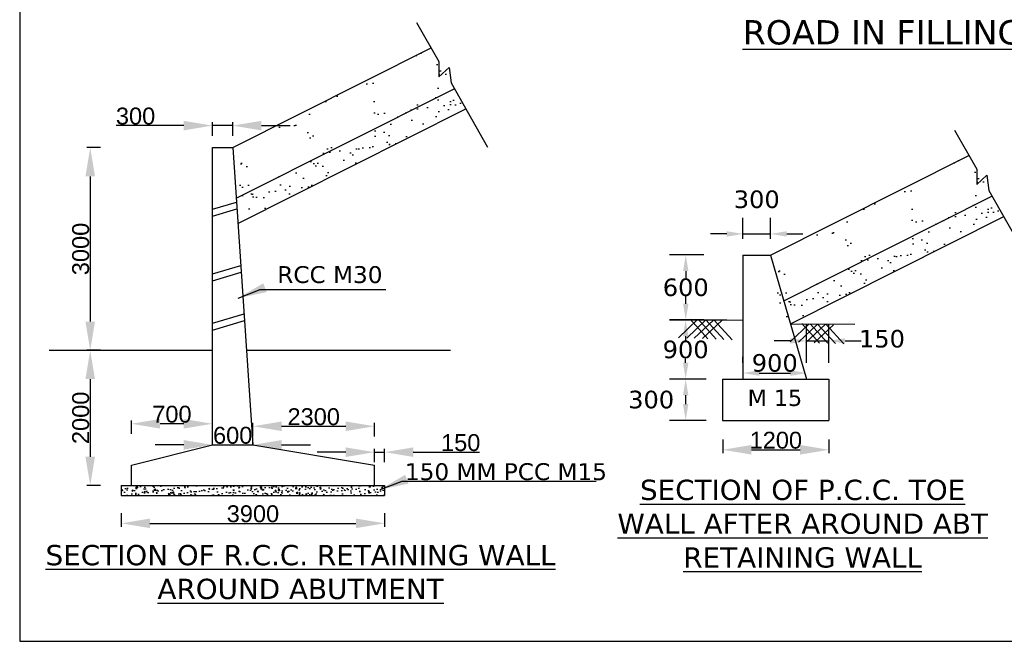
# Model space of a CAD drawing. Header units: inches. Extents: x -3872829669 to -3872768585, y -6658097132 to -6658060350.
# Tile 1 of 7: x -3872829669 to -3872800506, y -6658097132 to -6658078728. Entities that reach past the tile are written whole.
import ezdxf

# ---------------------------------------------------------------- set-up
doc = ezdxf.new("R2010")
doc.units = ezdxf.units.IN
doc.header["$MEASUREMENT"] = 0
doc.header["$PDMODE"] = 2
for name, color, linetype in [('CHNGE', 7, 'Continuous'), ('TEX', 7, 'Continuous'), ('TEXT', 7, 'Continuous')]:
    doc.layers.add(name, color=color, linetype=linetype)
doc.styles.add('ROMANS', font='arial.ttf')
doc.styles.get("Standard").update_dxf_attribs({"font": 'verdana.ttf', "height": 480})
doc.dimstyles.new('ISO-25--------1', dxfattribs={"dimtxt": 240, "dimasz": 480, "dimexe": 480, "dimexo": 480, "dimgap": 0.02, "dimtad": 0, "dimtih": 1, "dimtoh": 1, "dimdec": 0, "dimlfac": 8, "dimdsep": 46, "dimtxsty": 'Standard', "dimcen": 192, "dimclrd": 1, "dimclre": 1, "dimclrt": 1, "dimadec": 0, "dimazin": 0, "dimtfac": 1, "dimtdec": 0, "dimtmove": 2, "dimatfit": 3, "dimfxl": 300, "dimarcsym": 0})
doc.dimstyles.new('ROMANS', dxfattribs={"dimtxt": 1000, "dimasz": 850, "dimexe": 100, "dimexo": 100, "dimgap": 25, "dimtad": 1, "dimdec": 0, "dimzin": 9, "dimdsep": 46, "dimtxsty": 'ROMANS', "dimcen": 325, "dimclrd": 4, "dimclre": 4, "dimclrt": 6, "dimadec": 0, "dimazin": 0, "dimtfac": 1, "dimtdec": 0, "dimtmove": 0, "dimatfit": 3, "dimfxl": 1, "dimtolj": 1, "dimtzin": 9, "dimarcsym": 0})
pattern_1 = [(37.5, (-3869764304.7, -6678559351.24), (-22.830002, 698.317929), [0, -550.877184, 0, -616.11264, 0, -588.9312]), (7.5, (-3869764304.7, -6678559351.2), (641.401058, 1022.79992), [0, -297.183744, 0, -496.514304, 0, -190.27008]), (327.5, (-3869764750.46, -6678559351.24), (1128.624802, 2.05095), [0, -181.2096, 0, -652.35456, 0, -851.68512]), (317.5, (-3869764750.5, -6678559351.2), (1089.478, 318.086476), [0, -90.6048, 0, -427.654656, 0, -489.26592])]
pattern_2 = [(37.5, (-3869780234.64, -6678556166.03), (-22.830002, 698.317929), [0, -550.877184, 0, -616.11264, 0, -588.9312]), (7.5, (-3869780234.6, -6678556166), (641.401058, 1022.79992), [0, -297.183744, 0, -496.514304, 0, -190.27008]), (327.5, (-3869780680.4, -6678556166), (1128.624802, 2.05095), [0, -181.2096, 0, -652.35456, 0, -851.68512]), (317.5, (-3869780680.4, -6678556166), (1089.478, 318.086476), [0, -90.6048, 0, -427.654656, 0, -489.26592])]

# ---------------------------------------------------------------- blocks, each defined once
blk = doc.blocks.new('*D52')
at = {"color": 0, "lineweight": -2, "ltscale": 20, "transparency": 16777216}
for p, q in [((-3872808245.8864, -6658085217.340799), (-3872808245.8864, -6658084590.517117)), ((-3872807430.443199, -6658085217.340799), (-3872807430.443199, -6658084590.517117)), ((-3872808725.8864, -6658085070.517117), (-3872809205.8864, -6658085070.517117)), ((-3872808245.8864, -6658085070.517117), (-3872807430.443199, -6658085070.517117)), ((-3872806950.443199, -6658085070.517117), (-3872806470.443199, -6658085070.517117))]:
    blk.add_line(p, q, dxfattribs=at)
at = {"color": 0, "ltscale": 20, "transparency": 16777216}
for points in [[(-3872808725.8864, -6658084990.517117), (-3872808725.8864, -6658085150.517117), (-3872808245.8864, -6658085070.517117)], [(-3872806950.443199, -6658084990.517117), (-3872806950.443199, -6658085150.517117), (-3872807430.443199, -6658085070.517117)]]:
    blk.add_solid(points, dxfattribs=at)
at = {"layer": 'Defpoints', "color": 0, "ltscale": 20, "transparency": 16777216}
for p in [(-3872807430.443199, -6658085070.517117), (-3872808245.8864, -6658085697.340799), (-3872807430.443199, -6658085697.340799)]:
    blk.add_point(p, dxfattribs=at)
at = {"color": 0, "ltscale": 20, "transparency": 16777216, "insert": (-3872807838.1648, -6658084048.871667), "char_height": 480, "attachment_point": 5}
blk.add_mtext('{\\H1.0833x;300}', dxfattribs=at)
blk = doc.blocks.new('*D53')
at = {"color": 0, "lineweight": -2, "ltscale": 20, "transparency": 16777216}
for p, q in [((-3872809408.159467, -6658085692.068091), (-3872810420.68068, -6658085692.068091)), ((-3872809940.68068, -6658086172.068091), (-3872809940.68068, -6658086383.837953)), ((-3872809940.68068, -6658087136.934046), (-3872809940.68068, -6658086925.164186)), ((-3872809408.159467, -6658087616.934046), (-3872810420.68068, -6658087616.934046))]:
    blk.add_line(p, q, dxfattribs=at)
at = {"color": 0, "ltscale": 20, "transparency": 16777216}
for points in [[(-3872810020.68068, -6658086172.068091), (-3872809860.68068, -6658086172.068091), (-3872809940.68068, -6658085692.068091)], [(-3872810020.68068, -6658087136.934046), (-3872809860.68068, -6658087136.934046), (-3872809940.68068, -6658087616.934046)]]:
    blk.add_solid(points, dxfattribs=at)
at = {"layer": 'Defpoints', "color": 0, "ltscale": 20, "transparency": 16777216}
for p in [(-3872809940.68068, -6658085692.068091), (-3872808928.159467, -6658085692.068091), (-3872808928.159467, -6658087616.934046)]:
    blk.add_point(p, dxfattribs=at)
at = {"color": 0, "ltscale": 20, "transparency": 16777216, "insert": (-3872809940.680681, -6658086654.501066), "char_height": 480, "attachment_point": 5}
blk.add_mtext('{\\H1.0833x;600}', dxfattribs=at)
blk = doc.blocks.new('*D54')
at = {"color": 0, "lineweight": -2, "ltscale": 20, "transparency": 16777216}
for p, q in [((-3872808725.886402, -6658087622.206758), (-3872810424.171137, -6658087622.206758)), ((-3872809944.171137, -6658088102.206758), (-3872809944.171137, -6658088223.857865)), ((-3872809944.171137, -6658088886.835205), (-3872809944.171137, -6658088765.184098)), ((-3872809337.468801, -6658089366.835205), (-3872810424.171137, -6658089366.835205))]:
    blk.add_line(p, q, dxfattribs=at)
at = {"color": 0, "ltscale": 20, "transparency": 16777216}
for points in [[(-3872810024.171137, -6658088102.206758), (-3872809864.171137, -6658088102.206758), (-3872809944.171137, -6658087622.206758)], [(-3872810024.171137, -6658088886.835205), (-3872809864.171137, -6658088886.835205), (-3872809944.171137, -6658089366.835205)]]:
    blk.add_solid(points, dxfattribs=at)
at = {"layer": 'Defpoints', "color": 0, "ltscale": 20, "transparency": 16777216}
for p in [(-3872808245.886402, -6658087622.206758), (-3872809944.171137, -6658089366.835205), (-3872808857.468801, -6658089366.835205)]:
    blk.add_point(p, dxfattribs=at)
at = {"color": 0, "ltscale": 20, "transparency": 16777216, "insert": (-3872809944.171138, -6658088494.520979), "char_height": 480, "attachment_point": 5}
blk.add_mtext('{\\H1.0833x;900}', dxfattribs=at)
blk = doc.blocks.new('*D55')
at = {"color": 0, "lineweight": -2, "ltscale": 20, "transparency": 16777216}
for p, q in [((-3872809337.468801, -6658089366.835205), (-3872810424.171137, -6658089366.835205)), ((-3872809944.171137, -6658089846.835205), (-3872809944.171137, -6658090110.000004)), ((-3872809337.468801, -6658090590.000004), (-3872810424.171137, -6658090590.000004))]:
    blk.add_line(p, q, dxfattribs=at)
at = {"color": 0, "ltscale": 20, "transparency": 16777216}
for points in [[(-3872810024.171137, -6658089846.835205), (-3872809864.171137, -6658089846.835205), (-3872809944.171137, -6658089366.835205)], [(-3872810024.171137, -6658090110.000004), (-3872809864.171137, -6658090110.000004), (-3872809944.171137, -6658090590.000004)]]:
    blk.add_solid(points, dxfattribs=at)
at = {"layer": 'Defpoints', "color": 0, "ltscale": 20, "transparency": 16777216}
for p in [(-3872808857.468801, -6658089366.835205), (-3872809944.171137, -6658090590.000004), (-3872808857.468801, -6658090590.000004)]:
    blk.add_point(p, dxfattribs=at)
at = {"color": 0, "ltscale": 20, "transparency": 16777216, "insert": (-3872810965.816587, -6658089978.417602), "char_height": 480, "attachment_point": 5}
blk.add_mtext('{\\H1.0833x;300}', dxfattribs=at)
blk = doc.blocks.new('*D56')
at = {"color": 0, "lineweight": -2, "ltscale": 20, "transparency": 16777216}
for p, q in [((-3872808245.8864, -6658088886.835201), (-3872808245.8864, -6658088709.555164)), ((-3872806362.6264, -6658088886.835201), (-3872806362.6264, -6658088709.555164)), ((-3872807765.8864, -6658089189.555164), (-3872806842.6264, -6658089189.555164))]:
    blk.add_line(p, q, dxfattribs=at)
at = {"color": 0, "ltscale": 20, "transparency": 16777216}
for points in [[(-3872807765.8864, -6658089109.555164), (-3872807765.8864, -6658089269.555164), (-3872808245.8864, -6658089189.555164)], [(-3872806842.6264, -6658089109.555164), (-3872806842.6264, -6658089269.555164), (-3872806362.6264, -6658089189.555164)]]:
    blk.add_solid(points, dxfattribs=at)
at = {"layer": 'Defpoints', "color": 0, "ltscale": 20, "transparency": 16777216}
for p in [(-3872806362.6264, -6658089189.555164), (-3872808245.8864, -6658089366.835201), (-3872806362.6264, -6658089366.835201)]:
    blk.add_point(p, dxfattribs=at)
at = {"color": 0, "ltscale": 20, "transparency": 16777216, "insert": (-3872807304.2564, -6658088893.687007), "char_height": 480, "attachment_point": 5}
blk.add_mtext('{\\H1.0833x;900}', dxfattribs=at)
blk = doc.blocks.new('*D57')
at = {"color": 0, "lineweight": -2, "ltscale": 20, "transparency": 16777216}
for p, q in [((-3872806362.6264, -6658088886.8352), (-3872806362.6264, -6658087757.3408)), ((-3872805702.5312, -6658088886.8352), (-3872805702.5312, -6658087757.3408)), ((-3872806842.6264, -6658088237.3408), (-3872807322.6264, -6658088237.3408)), ((-3872806362.6264, -6658088237.3408), (-3872805702.5312, -6658088237.3408)), ((-3872805222.5312, -6658088237.3408), (-3872804742.5312, -6658088237.3408))]:
    blk.add_line(p, q, dxfattribs=at)
at = {"color": 0, "ltscale": 20, "transparency": 16777216}
for points in [[(-3872806842.6264, -6658088157.3408), (-3872806842.6264, -6658088317.3408), (-3872806362.6264, -6658088237.3408)], [(-3872805222.5312, -6658088157.3408), (-3872805222.5312, -6658088317.3408), (-3872805702.5312, -6658088237.3408)]]:
    blk.add_solid(points, dxfattribs=at)
at = {"layer": 'Defpoints', "color": 0, "ltscale": 20, "transparency": 16777216}
for p in [(-3872805702.5312, -6658088237.3408), (-3872806362.6264, -6658089366.8352), (-3872805702.5312, -6658089366.8352)]:
    blk.add_point(p, dxfattribs=at)
at = {"color": 0, "ltscale": 20, "transparency": 16777216, "insert": (-3872804130.4432, -6658088177.3408), "char_height": 480, "attachment_point": 5}
blk.add_mtext('{\\H1.0833x;150}', dxfattribs=at)
blk = doc.blocks.new('*D58')
at = {"lineweight": -2, "ltscale": 800, "transparency": 16777216}
for p, q in [((-3872808844.110969, -6658091161.310562), (-3872808844.110969, -6658091561.310562)), ((-3872805702.5312, -6658091161.310562), (-3872805702.5312, -6658091561.310562)), ((-3872807994.110969, -6658091461.310562), (-3872806552.5312, -6658091461.310562))]:
    blk.add_line(p, q, dxfattribs=at)
at = {"ltscale": 800, "transparency": 16777216}
for points in [[(-3872807994.110969, -6658091319.643895), (-3872807994.110969, -6658091602.977229), (-3872808844.110969, -6658091461.310562)], [(-3872806552.5312, -6658091319.643895), (-3872806552.5312, -6658091602.977229), (-3872805702.5312, -6658091461.310562)]]:
    blk.add_solid(points, dxfattribs=at)
at = {"layer": 'Defpoints', "color": 0, "ltscale": 800, "transparency": 16777216}
for p in [(-3872808844.110969, -6658090277.054545), (-3872805702.5312, -6658090277.054545), (-3872805702.5312, -6658091461.310562)]:
    blk.add_point(p, dxfattribs=at)
at = {"color": 6, "ltscale": 800, "transparency": 16777216, "insert": (-3872807273.321084, -6658091181.024068), "char_height": 1000, "attachment_point": 5, "style": 'ROMANS'}
blk.add_mtext('\\A1;{\\H0.5x;\\C0;1200}', dxfattribs=at)
blk = doc.blocks.new('*D60')
at = {"lineweight": -2, "ltscale": 800, "transparency": 16777216}
for p, q in [((-3872822759.970543, -6658091064.988542), (-3872822759.970543, -6658090664.988542)), ((-3872821909.970543, -6658090764.988542), (-3872820009.970543, -6658090764.988542)), ((-3872819159.970543, -6658091064.988542), (-3872819159.970543, -6658090664.988542))]:
    blk.add_line(p, q, dxfattribs=at)
at = {"ltscale": 800, "transparency": 16777216}
for points in [[(-3872821909.970543, -6658090623.321875), (-3872821909.970543, -6658090906.655209), (-3872822759.970543, -6658090764.988542)], [(-3872820009.970543, -6658090623.321875), (-3872820009.970543, -6658090906.655209), (-3872819159.970543, -6658090764.988542)]]:
    blk.add_solid(points, dxfattribs=at)
at = {"layer": 'Defpoints', "color": 0, "ltscale": 800, "transparency": 16777216}
for p in [(-3872819159.970543, -6658090764.988542), (-3872822759.970543, -6658091315.901112), (-3872819159.970543, -6658091915.901112)]:
    blk.add_point(p, dxfattribs=at)
at = {"color": 6, "ltscale": 800, "transparency": 16777216, "insert": (-3872820959.970543, -6658090484.531516), "char_height": 1000, "attachment_point": 5, "style": 'ROMANS'}
blk.add_mtext('\\A1;{\\H0.5x;\\C0;2300}', dxfattribs=at)
blk = doc.blocks.new('*D61')
at = {"lineweight": -2, "ltscale": 800, "transparency": 16777216}
for p, q in [((-3872826359.970543, -6658090991.243633), (-3872826359.970543, -6658090591.243633)), ((-3872824809.970543, -6658090691.243633), (-3872825509.970543, -6658090691.243633)), ((-3872823959.970543, -6658090991.243633), (-3872823959.970543, -6658090591.243633))]:
    blk.add_line(p, q, dxfattribs=at)
at = {"ltscale": 800, "transparency": 16777216}
for points in [[(-3872825509.970543, -6658090549.576966), (-3872825509.970543, -6658090832.9103), (-3872826359.970543, -6658090691.243633)], [(-3872824809.970543, -6658090549.576966), (-3872824809.970543, -6658090832.9103), (-3872823959.970543, -6658090691.243633)]]:
    blk.add_solid(points, dxfattribs=at)
at = {"layer": 'Defpoints', "color": 0, "ltscale": 800, "transparency": 16777216}
for p in [(-3872826359.970543, -6658090691.243633), (-3872823959.970543, -6658091315.901112), (-3872826359.970543, -6658091915.901112)]:
    blk.add_point(p, dxfattribs=at)
at = {"color": 6, "ltscale": 800, "transparency": 16777216, "insert": (-3872825159.970543, -6658090410.957139), "char_height": 1000, "attachment_point": 5, "style": 'ROMANS'}
blk.add_mtext('\\A1;{\\H0.5x;\\C0;700}', dxfattribs=at)
blk = doc.blocks.new('*D62')
at = {"lineweight": -2, "ltscale": 800, "transparency": 16777216}
for p, q in [((-3872827280.194632, -6658082515.901115), (-3872827680.194632, -6658082515.901115)), ((-3872827580.194632, -6658083365.901115), (-3872827580.194632, -6658087665.901115)), ((-3872827280.194632, -6658088515.901115), (-3872827680.194632, -6658088515.901115))]:
    blk.add_line(p, q, dxfattribs=at)
at = {"ltscale": 800, "transparency": 16777216}
for points in [[(-3872827721.861299, -6658083365.901115), (-3872827438.527966, -6658083365.901115), (-3872827580.194632, -6658082515.901115)], [(-3872827721.861299, -6658087665.901115), (-3872827438.527966, -6658087665.901115), (-3872827580.194632, -6658088515.901115)]]:
    blk.add_solid(points, dxfattribs=at)
at = {"layer": 'Defpoints', "color": 0, "ltscale": 800, "transparency": 16777216}
for p in [(-3872823959.970545, -6658082515.901115), (-3872827580.194632, -6658088515.901115), (-3872823959.970545, -6658088515.901115)]:
    blk.add_point(p, dxfattribs=at)
at = {"color": 6, "ltscale": 800, "transparency": 16777216, "insert": (-3872827860.651659, -6658085515.901113), "char_height": 1000, "attachment_point": 5, "rotation": 90, "style": 'ROMANS'}
blk.add_mtext('\\A1;{\\H0.5x;\\C0;3000}', dxfattribs=at)
blk = doc.blocks.new('*D63')
at = {"lineweight": -2, "ltscale": 800, "transparency": 16777216}
for p, q in [((-3872827280.194632, -6658088515.901115), (-3872827680.194632, -6658088515.901115)), ((-3872827580.194632, -6658089365.901115), (-3872827580.194632, -6658091665.901115)), ((-3872827280.194632, -6658092515.901115), (-3872827680.194632, -6658092515.901115))]:
    blk.add_line(p, q, dxfattribs=at)
at = {"ltscale": 800, "transparency": 16777216}
for points in [[(-3872827721.861299, -6658089365.901115), (-3872827438.527966, -6658089365.901115), (-3872827580.194632, -6658088515.901115)], [(-3872827721.861299, -6658091665.901115), (-3872827438.527966, -6658091665.901115), (-3872827580.194632, -6658092515.901115)]]:
    blk.add_solid(points, dxfattribs=at)
at = {"layer": 'Defpoints', "color": 0, "ltscale": 800, "transparency": 16777216}
for p in [(-3872823959.970545, -6658088515.901115), (-3872827580.194632, -6658092515.901115), (-3872826659.970545, -6658092515.901115)]:
    blk.add_point(p, dxfattribs=at)
at = {"color": 6, "ltscale": 800, "transparency": 16777216, "insert": (-3872827860.481127, -6658090515.901113), "char_height": 1000, "attachment_point": 5, "rotation": 90, "style": 'ROMANS'}
blk.add_mtext('\\A1;{\\H0.5x;\\C0;2000}', dxfattribs=at)
blk = doc.blocks.new('*D64')
at = {"lineweight": -2, "ltscale": 800, "transparency": 16777216}
for p, q in [((-3872820009.970543, -6658091532.459216), (-3872820859.970543, -6658091532.459216)), ((-3872819159.970543, -6658091832.459216), (-3872819159.970543, -6658091432.459216)), ((-3872819159.970543, -6658091532.459216), (-3872818859.970543, -6658091532.459216)), ((-3872818859.970543, -6658091832.459216), (-3872818859.970543, -6658091432.459216)), ((-3872818009.970543, -6658091532.459216), (-3872816054.036028, -6658091532.459216))]:
    blk.add_line(p, q, dxfattribs=at)
at = {"ltscale": 800, "transparency": 16777216}
for points in [[(-3872820009.970543, -6658091390.792549), (-3872820009.970543, -6658091674.125883), (-3872819159.970543, -6658091532.459216)], [(-3872818009.970543, -6658091390.792549), (-3872818009.970543, -6658091674.125883), (-3872818859.970543, -6658091532.459216)]]:
    blk.add_solid(points, dxfattribs=at)
at = {"layer": 'Defpoints', "color": 0, "ltscale": 800, "transparency": 16777216}
for p in [(-3872818859.970543, -6658091532.459216), (-3872819159.970543, -6658092515.901112), (-3872818859.970543, -6658092515.901112)]:
    blk.add_point(p, dxfattribs=at)
at = {"color": 6, "ltscale": 800, "transparency": 16777216, "insert": (-3872816607.003285, -6658091252.172722), "char_height": 1000, "attachment_point": 5, "style": 'ROMANS'}
blk.add_mtext('\\A1;{\\H0.5x;\\C0;150}', dxfattribs=at)
blk = doc.blocks.new('*D65')
at = {"lineweight": -2, "ltscale": 800, "transparency": 16777216}
for p, q in [((-3872824809.970543, -6658091315.901112), (-3872825659.970543, -6658091315.901112)), ((-3872823959.970543, -6658091315.901112), (-3872823959.970543, -6658091215.901112)), ((-3872823959.970543, -6658091315.901112), (-3872822759.970543, -6658091315.901112)), ((-3872822759.970543, -6658091315.901112), (-3872822759.970543, -6658091215.901112)), ((-3872821909.970543, -6658091315.901112), (-3872821059.970543, -6658091315.901112))]:
    blk.add_line(p, q, dxfattribs=at)
at = {"ltscale": 800, "transparency": 16777216}
for points in [[(-3872824809.970543, -6658091174.234445), (-3872824809.970543, -6658091457.567779), (-3872823959.970543, -6658091315.901112)], [(-3872821909.970543, -6658091174.234445), (-3872821909.970543, -6658091457.567779), (-3872822759.970543, -6658091315.901112)]]:
    blk.add_solid(points, dxfattribs=at)
at = {"layer": 'Defpoints', "color": 0, "ltscale": 800, "transparency": 16777216}
for p in [(-3872823959.970543, -6658091315.901112), (-3872822759.970543, -6658091315.901112), (-3872822759.970543, -6658091315.901112)]:
    blk.add_point(p, dxfattribs=at)
at = {"color": 6, "ltscale": 800, "transparency": 16777216, "insert": (-3872823359.970543, -6658091035.614617), "char_height": 1000, "attachment_point": 5, "style": 'ROMANS'}
blk.add_mtext('\\A1;{\\H0.5x;\\C0;600}', dxfattribs=at)
blk = doc.blocks.new('*D66')
at = {"lineweight": -2, "ltscale": 800, "transparency": 16777216}
for p, q in [((-3872823959.970543, -6658082163.544273), (-3872823959.970543, -6658081763.544273)), ((-3872823359.970543, -6658082163.544273), (-3872823359.970543, -6658081763.544273)), ((-3872824809.970543, -6658081863.544273), (-3872826812.630844, -6658081863.544273)), ((-3872823359.970543, -6658081863.544273), (-3872823959.970543, -6658081863.544273)), ((-3872822509.970543, -6658081863.544273), (-3872821659.970543, -6658081863.544273))]:
    blk.add_line(p, q, dxfattribs=at)
at = {"ltscale": 800, "transparency": 16777216}
for points in [[(-3872824809.970543, -6658081721.877606), (-3872824809.970543, -6658082005.21094), (-3872823959.970543, -6658081863.544273)], [(-3872822509.970543, -6658081721.877606), (-3872822509.970543, -6658082005.21094), (-3872823359.970543, -6658081863.544273)]]:
    blk.add_solid(points, dxfattribs=at)
at = {"layer": 'Defpoints', "color": 0, "ltscale": 800, "transparency": 16777216}
for p in [(-3872823959.970543, -6658081863.544273), (-3872823959.970543, -6658082515.901112), (-3872823359.970543, -6658082515.901112)]:
    blk.add_point(p, dxfattribs=at)
at = {"color": 6, "ltscale": 800, "transparency": 16777216, "insert": (-3872826236.300694, -6658081583.087248), "char_height": 1000, "attachment_point": 5, "style": 'ROMANS'}
blk.add_mtext('\\A1;{\\H0.5x;\\C0;300}', dxfattribs=at)
blk = doc.blocks.new('*D59')
at = {"lineweight": -2, "ltscale": 800, "transparency": 16777216}
for p, q in [((-3872826659.970543, -6658093339.454538), (-3872826659.970543, -6658093739.454538)), ((-3872818859.970543, -6658093339.454538), (-3872818859.970543, -6658093739.454538)), ((-3872825809.970543, -6658093639.454538), (-3872819709.970543, -6658093639.454538))]:
    blk.add_line(p, q, dxfattribs=at)
at = {"ltscale": 800, "transparency": 16777216}
for points in [[(-3872825809.970543, -6658093497.787871), (-3872825809.970543, -6658093781.121205), (-3872826659.970543, -6658093639.454538)], [(-3872819709.970543, -6658093497.787871), (-3872819709.970543, -6658093781.121205), (-3872818859.970543, -6658093639.454538)]]:
    blk.add_solid(points, dxfattribs=at)
at = {"layer": 'Defpoints', "color": 0, "ltscale": 800, "transparency": 16777216}
for p in [(-3872826659.970543, -6658092455.198522), (-3872818859.970543, -6658092455.198522), (-3872818859.970543, -6658093639.454538)]:
    blk.add_point(p, dxfattribs=at)
at = {"color": 6, "ltscale": 800, "transparency": 16777216, "insert": (-3872822759.970543, -6658093358.997513), "char_height": 1000, "attachment_point": 5, "style": 'ROMANS'}
blk.add_mtext('\\A1;{\\H0.5x;\\C0;3900}', dxfattribs=at)

msp = doc.modelspace()

# ---------------------------------------------------------------- hatches: boundary and pattern name
at = {"ltscale": 800}
h = msp.add_hatch(dxfattribs=at)
h.set_pattern_fill('AR-CONC', scale=50, style=0)
h.set_pattern_definition([(50, (-3883398097.23, -6660778859.54), (358.630091, -31.3760675), [37.5, -412.5]), (355, (-3883398097.23, -6660778859.54), (-69.375667, 376.096067), [30, -330]), (100.4514, (-3883398067.34, -6660778862.15), (289.254691, 344.719771), [31.870095, -350.571056]), (46.1842, (-3883398097.23, -6660778759.54), (533.620524, -82.759507), [56.25, -618.75]), (96.6356, (-3883398052.76, -6660778766.44), (467.331353, 487.058935), [47.805144, -525.8565]), (351.1842, (-3883398097.23, -6660778759.54), (467.330973, 487.0593), [45, -495]), (21, (-3883398047.23, -6660778784.54), (298.453526, -201.309445), [37.5, -412.5]), (326, (-3883398047.23, -6660778784.54), (121.657666, 362.575023), [30, -330]), (71.4514, (-3883398022.36, -6660778801.3), (420.111314, 161.265248), [31.870095, -350.571056]), (37.5, (-3883398097.23, -6660778859.54), (6.0799277, 166.4469269), [0, -326, 0, -335, 0, -331.25]), (7.5, (-3883398097.23, -6660778859.54), (131.5347687, 197.205856), [0, -191, 0, -318.5, 0, -126.25]), (327.5, (-3883398208.73, -6660778859.54), (266.9112181, -11.2774359), [0, -125, 0, -390, 0, -517.5]), (317.5, (-3883398258.73, -6660778859.54), (291.5930847, 50.052491), [0, -162.5, 0, -259, 0, -367.5])])
h.paths.add_polyline_path([(-3872826659.970543, -6658092515.901112), (-3872826659.970543, -6658092815.901112), (-3872818859.970543, -6658092815.901112), (-3872818859.970543, -6658092515.901112)])
at = {"layer": 'CHNGE'}
h = msp.add_hatch(dxfattribs=at)
h.set_pattern_fill('AR-SAND', color=0, scale=362.4192, style=0)
h.set_pattern_definition(pattern_2)
h.paths.add_polyline_path([(-3872816797.183046, -6658080768.163097), (-3872817484.011868, -6658079561.877959), (-3872823359.970543, -6658082515.90111), (-3872823196.693799, -6658083985.391809)])
h.paths.add_polyline_path([(-3872820905.475762, -6658082269.843937), (-3872821083.164063, -6658081902.87831, -0.4142135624), (-3872820893.886736, -6658081358.224382), (-3872819983.91343, -6658080917.606519, -0.4142135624), (-3872819439.259502, -6658081106.883843), (-3872819261.571202, -6658081473.849471, -0.4142135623), (-3872819450.848528, -6658082018.503396), (-3872820360.821835, -6658082459.121262, -0.4142135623)], flags=16)
h.paths.add_polyline_path([(-3872821351.36574, -6658082973.951209), (-3872822261.339048, -6658083414.569075, -0.4142135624), (-3872822805.992974, -6658083225.291748), (-3872822983.681275, -6658082858.32612, -0.4142135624), (-3872822794.403948, -6658082313.672193), (-3872821884.430643, -6658081873.054327, -0.4142135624), (-3872821339.776715, -6658082062.331654), (-3872821162.088414, -6658082429.297281, -0.4142135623)], flags=16)
h.paths.add_polyline_path([(-3872818989.868412, -6658081311.841227), (-3872819167.556713, -6658080944.875602, -0.4142135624), (-3872818978.279387, -6658080400.221674), (-3872818068.306079, -6658079959.60381, -0.4142135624), (-3872817523.652153, -6658080148.881138), (-3872817345.963851, -6658080515.846763, -0.4142135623), (-3872817535.241178, -6658081060.500688), (-3872818445.214485, -6658081501.118553, -0.4142135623)], flags=16)
h = msp.add_hatch(dxfattribs=at)
h.set_pattern_fill('AR-SAND', color=0, scale=362.4192, style=0)
h.set_pattern_definition(pattern_2)
h.paths.add_polyline_path([(-3872816453.768632, -6658081371.305668), (-3872816797.183046, -6658080768.163097), (-3872823196.693799, -6658083985.391809), (-3872823115.055427, -6658084720.137155)])
h = msp.add_hatch(dxfattribs=at)
h.set_pattern_fill('AR-SAND', color=0, scale=362.4192, style=0)
h.set_pattern_definition(pattern_1)
h.paths.add_polyline_path([(-3872800867.236909, -6658083953.371927), (-3872801554.065731, -6658082747.086789), (-3872807430.024406, -6658085701.10994), (-3872807266.747662, -6658087170.600638)])
h.paths.add_polyline_path([(-3872804975.529625, -6658085455.052767), (-3872805153.217926, -6658085088.08714, -0.4142135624), (-3872804963.940599, -6658084543.433212), (-3872804053.967293, -6658084102.815349, -0.4142135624), (-3872803509.313365, -6658084292.092673), (-3872803331.625065, -6658084659.058301, -0.4142135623), (-3872803520.902391, -6658085203.712226), (-3872804430.875698, -6658085644.330091, -0.4142135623)], flags=16)
h.paths.add_polyline_path([(-3872805421.419603, -6658086159.160039), (-3872806331.392911, -6658086599.777905, -0.4142135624), (-3872806876.046837, -6658086410.500578), (-3872807053.735138, -6658086043.53495, -0.4142135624), (-3872806864.457811, -6658085498.881022), (-3872805954.484506, -6658085058.263157, -0.4142135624), (-3872805409.830578, -6658085247.540483), (-3872805232.142277, -6658085614.506111, -0.4142135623)], flags=16)
h.paths.add_polyline_path([(-3872803059.922276, -6658084497.050056), (-3872803237.610576, -6658084130.084432, -0.4142135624), (-3872803048.33325, -6658083585.430504), (-3872802138.359942, -6658083144.81264, -0.4142135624), (-3872801593.706017, -6658083334.089968), (-3872801416.017715, -6658083701.055593, -0.4142135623), (-3872801605.295041, -6658084245.709517), (-3872802515.268348, -6658084686.327383, -0.4142135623)], flags=16)
h = msp.add_hatch(dxfattribs=at)
h.set_pattern_fill('AR-SAND', color=0, scale=362.4192, style=0)
h.set_pattern_definition(pattern_1)
h.paths.add_polyline_path([(-3872800523.822495, -6658084556.514498), (-3872800867.236909, -6658083953.371927), (-3872807266.747662, -6658087170.600638), (-3872807185.10929, -6658087905.345984)])

# ---------------------------------------------------------------- linework, layer by layer
at = {"color": 7, "ltscale": 800}
for p, q in [((-3872823959.970543, -6658091315.901112), (-3872823959.970543, -6658082515.901112)), ((-3872823959.970543, -6658082515.901112), (-3872823359.970543, -6658082515.901112)), ((-3872823359.970543, -6658082515.901112), (-3872822759.970543, -6658091315.901112)), ((-3872823959.970543, -6658084339.106834), (-3872823249.877733, -6658084130.595656)), ((-3872823959.970543, -6658084548.292742), (-3872823236.519, -6658084326.523748)), ((-3872823959.970543, -6658086253.437904), (-3872823121.917044, -6658086007.352435)), ((-3872823959.970543, -6658086462.623812), (-3872823108.668584, -6658086201.663172)), ((-3872823959.970543, -6658087714.454683), (-3872823024.257492, -6658087439.692528)), ((-3872823959.970543, -6658087923.640591), (-3872823011.093194, -6658087632.768899)), ((-3872828797.196323, -6658088515.901112), (-3872823959.970543, -6658088515.901112)), ((-3872822950.879634, -6658088515.901112), (-3872816909.011367, -6658088515.901112)), ((-3872826359.970543, -6658091915.901112), (-3872823959.970543, -6658091315.901112)), ((-3872822759.970543, -6658091315.901112), (-3872819159.970543, -6658091915.901112)), ((-3872826359.970543, -6658092515.901112), (-3872826359.970543, -6658091915.901112)), ((-3872819159.970543, -6658092515.901112), (-3872819159.970543, -6658091915.901112)), ((-3872826659.970543, -6658092515.901112), (-3872818859.970543, -6658092515.901112)), ((-3872826659.970543, -6658092515.901112), (-3872826659.970543, -6658092815.901112)), ((-3872818859.970543, -6658092515.901112), (-3872818859.970543, -6658092815.901112)), ((-3872826659.970543, -6658092815.901112), (-3872818859.970543, -6658092815.901112))]:
    msp.add_line(p, q, dxfattribs=at)
at = {"layer": 'CHNGE', "color": 0}
for p, q in [((-3872817912.090762, -6658078810.038215), (-3872817252.429893, -6658079968.607969)), ((-3872823359.970543, -6658082515.901112), (-3872817484.011868, -6658079561.87796)), ((-3872816893.243612, -6658080599.450851), (-3872815809.899373, -6658082502.140448)), ((-3872823257.687316, -6658084016.055107), (-3872816803.718418, -6658080771.448635)), ((-3872823206.545703, -6658084766.132101), (-3872816453.768632, -6658081371.30567)), ((-3872801982.144625, -6658081995.247045), (-3872801322.483757, -6658083153.816799)), ((-3872807430.024406, -6658085701.109941), (-3872801554.065731, -6658082747.08679)), ((-3872800963.297475, -6658083784.659681), (-3872799879.953236, -6658085687.349277)), ((-3872807035.549815, -6658087054.370451), (-3872800873.772281, -6658083956.657465)), ((-3872806838.608266, -6658087731.149382), (-3872800523.822495, -6658084556.5145)), ((-3872808245.8864, -6658085697.340799), (-3872808245.8864, -6658089366.835201)), ((-3872808245.8864, -6658085697.340799), (-3872807430.443199, -6658085697.340799)), ((-3872807430.443199, -6658085697.340799), (-3872806362.6264, -6658089366.835201)), ((-3872809287.698147, -6658088176.437611), (-3872809814.067655, -6658087598.644854)), ((-3872810160.599339, -6658088143.267365), (-3872809591.898861, -6658087607.087265)), ((-3872809912.795734, -6658088152.683897), (-3872809344.095256, -6658087616.503807)), ((-3872809690.626938, -6658088161.126314), (-3872809121.926458, -6658087624.946218)), ((-3872809039.894537, -6658088185.854143), (-3872809566.26405, -6658087608.06139)), ((-3872809442.823331, -6658088170.542856), (-3872808874.122854, -6658087634.362757)), ((-3872808817.725744, -6658088194.29656), (-3872809344.095256, -6658087616.503807)), ((-3872808569.92214, -6658088203.713093), (-3872809096.291646, -6658087625.920343)), ((-3872806850.799995, -6658088266.912972), (-3872806282.099518, -6658087730.732873)), ((-3872806602.99639, -6658088276.329505), (-3872806034.295913, -6658087740.149415)), ((-3872805977.898804, -6658088300.083219), (-3872806504.268312, -6658087722.290462)), ((-3872806380.827595, -6658088284.771922), (-3872805812.127114, -6658087748.591826)), ((-3872805730.095194, -6658088309.499751), (-3872806256.464706, -6658087731.706998)), ((-3872806133.023988, -6658088294.188464), (-3872805564.32351, -6658087758.008365)), ((-3872805507.9264, -6658088317.942168), (-3872806034.295913, -6658087740.149415)), ((-3872805260.122796, -6658088327.358701), (-3872805786.492303, -6658087749.565951)), ((-3872808857.468799, -6658089366.8352), (-3872808857.4688, -6658090590)), ((-3872808857.468799, -6658089366.8352), (-3872805702.5312, -6658089366.835201)), ((-3872805702.5312, -6658089366.835201), (-3872805702.5312, -6658090590)), ((-3872808857.4688, -6658090590), (-3872805702.5312, -6658090590))]:
    msp.add_line(p, q, dxfattribs=at)
for points in [[(-3872810148.407609, -6658087607.503774), (-3872810148.407609, -6658087607.503774), (-3872808245.8864, -6658087622.206754)], [(-3872806838.608266, -6658087731.149382), (-3872806838.608266, -6658087731.149382), (-3872804936.087057, -6658087745.852362)]]:
    msp.add_lwpolyline(points, dxfattribs=at)
at = {"layer": 'TEX', "color": 0, "ltscale": 20}
for p, q in [((-3872829668.682775, -6658060350), (-3872829668.682775, -6658097131.825471)), ((-3872817252.429893, -6658079968.607969), (-3872817252.429893, -6658080422.131961)), ((-3872817252.429893, -6658080422.131961), (-3872816950.389362, -6658080142.131961)), ((-3872816950.389362, -6658080142.131961), (-3872816893.243612, -6658080599.450851)), ((-3872801322.483757, -6658083153.816799), (-3872801322.483757, -6658083607.340791)), ((-3872801322.483757, -6658083607.340791), (-3872801020.443225, -6658083327.340791)), ((-3872801020.443225, -6658083327.340791), (-3872800963.297475, -6658083784.659681)), ((-3872829668.682775, -6658097131.825471), (-3872769526.218285, -6658097131.825471))]:
    msp.add_line(p, q, dxfattribs=at)

# ---------------------------------------------------------------- texts
at = {"layer": 'CHNGE', "color": 0, "char_height": 500, "width": 12924.73740766, "attachment_point": 1}
for s, insert in [('RCC M30', (-3872822039.634293, -6658086024.058502)), ('150 MM PCC M15', (-3872818258.388683, -6658091859.015951))]:
    msp.add_mtext(s, dxfattribs=dict(at, insert=insert))
at = {"layer": 'TEX', "color": 0, "insert": (-3872808107.943909, -6658089683.914835), "char_height": 480, "width": 8053.709664, "attachment_point": 1}
msp.add_mtext('M 15', dxfattribs=at)
at = {"layer": 'TEXT', "color": 0, "attachment_point": 2}
for s, insert, char_height, width in [('{\\LTYPICAL X-SECTION OF APPROACH ROAD IN FILLING}', (-3872804100, -6658077540), 720, 19453.96964406), ('{\\LSECTION OF P.C.C. TOE WALL AFTER AROUND ABT RETAINING WALL }', (-3872806479.596701, -6658092347.984482), 600, 11915.90067801), ('{\\LSECTION OF R.C.C. RETAINING WALL AROUND ABUTMENT}', (-3872821350, -6658094280), 600, 16049.39581152)]:
    msp.add_mtext(s, dxfattribs=dict(at, insert=insert, char_height=char_height, width=width))

# ---------------------------------------------------------------- dimensions: what is measured, and where the dimension line sits
at = {"color": 0, "ltscale": 800}
dim = msp.add_linear_dim(base=(-3872823959.970543, -6658081863.544273), p1=(-3872823359.970543, -6658082515.901112), p2=(-3872823959.970543, -6658082515.901112), text='{\\H0.5x;\\C0;300}', dimstyle='ROMANS', override={"dimclrd": 256, "dimclre": 256, "dimfxl": 300, "dimfxlon": 1}, dxfattribs=at)
dim.commit()
dim.dimension.update_dxf_attribs({"geometry": '*D66', "text_midpoint": (-3872826236.300694, -6658081583.087248)})
at = {"color": 7, "ltscale": 800}
for base, p1, p2, text, override, picture, middle in [((-3872827580.194632, -6658088515.901115), (-3872823959.970543, -6658082515.901112), (-3872823959.970543, -6658088515.901112), '{\\H0.5x;\\C0;3000}', {"dimclrd": 256, "dimclre": 256, "dimfxl": 300, "dimfxlon": 1}, '*D62', (-3872827860.651659, -6658085515.901113)), ((-3872827580.194632, -6658092515.901115), (-3872823959.970543, -6658088515.901112), (-3872826659.970543, -6658092515.901112), '{\\H0.5x;\\C0;2000}', {"dimclrd": 256, "dimclre": 256, "dimtmove": 1, "dimfxl": 300, "dimfxlon": 1}, '*D63', (-3872827860.481127, -6658090515.901113))]:
    dim = msp.add_linear_dim(base=base, p1=p1, p2=p2, angle=90, text=text, dimstyle='ROMANS', override=override, dxfattribs=at)
    dim.commit()
    dim.dimension.update_dxf_attribs({"geometry": picture, "text_midpoint": middle})
at = {"color": 0, "ltscale": 20}
dim = msp.add_linear_dim(base=(-3872807430.443199, -6658085070.517117), p1=(-3872808245.8864, -6658085697.340799), p2=(-3872807430.443199, -6658085697.340799), text='{\\H1.0833x;300}', dimstyle='ISO-25--------1', override={"dimclrd": 0, "dimclre": 0, "dimclrt": 0}, dxfattribs=at)
dim.commit()
dim.dimension.update_dxf_attribs({"geometry": '*D52', "text_midpoint": (-3872807838.1648, -6658084048.871667)})
for base, p1, p2, text, picture, middle in [((-3872809940.68068, -6658085692.068091), (-3872808928.159465, -6658087616.934042), (-3872808928.159465, -6658085692.068088), '{\\H1.0833x;600}', '*D53', (-3872809940.680681, -6658086654.501066)), ((-3872809944.171137, -6658089366.835205), (-3872808245.8864, -6658087622.206754), (-3872808857.4688, -6658089366.835201), '{\\H1.0833x;900}', '*D54', (-3872809944.171138, -6658088494.520979)), ((-3872809944.171137, -6658090590.000004), (-3872808857.4688, -6658089366.835201), (-3872808857.4688, -6658090590), '{\\H1.0833x;300}', '*D55', (-3872810965.816587, -6658089978.417602))]:
    dim = msp.add_linear_dim(base=base, p1=p1, p2=p2, angle=90, text=text, dimstyle='ISO-25--------1', override={"dimclrd": 0, "dimclre": 0, "dimclrt": 0}, dxfattribs=at)
    dim.commit()
    dim.dimension.update_dxf_attribs({"geometry": picture, "text_midpoint": middle})
for base, p1, p2, text, picture, middle in [((-3872805702.5312, -6658088237.340799), (-3872806362.6264, -6658089366.835201), (-3872805702.5312, -6658089366.835201), '{\\H1.0833x;150}', '*D57', (-3872804130.443199, -6658088177.340799)), ((-3872806362.6264, -6658089189.555164), (-3872808245.8864, -6658089366.835201), (-3872806362.6264, -6658089366.835201), '{\\H1.0833x;900}', '*D56', (-3872807304.2564, -6658088893.687007))]:
    dim = msp.add_linear_dim(base=base, p1=p1, p2=p2, text=text, dimstyle='ISO-25--------1', override={"dimclrd": 0, "dimclre": 0, "dimclrt": 0}, dxfattribs=at)
    dim.commit()
    dim.dimension.update_dxf_attribs({"geometry": picture, "text_midpoint": middle, "dimtype": 160})
at = {"color": 7, "ltscale": 800}
for base, p1, p2, text, picture, middle in [((-3872826359.970543, -6658090691.243633), (-3872823959.970543, -6658091315.901112), (-3872826359.970543, -6658091915.901112), '{\\H0.5x;\\C0;700}', '*D61', (-3872825159.970543, -6658090410.957139)), ((-3872819159.970543, -6658090764.988542), (-3872822759.970543, -6658091315.901112), (-3872819159.970543, -6658091915.901112), '{\\H0.5x;\\C0;2300}', '*D60', (-3872820959.970543, -6658090484.531516)), ((-3872822759.970543, -6658091315.901112), (-3872823959.970543, -6658091315.901112), (-3872822759.970543, -6658091315.901112), '{\\H0.5x;\\C0;600}', '*D65', (-3872823359.970543, -6658091035.614617)), ((-3872805702.5312, -6658091461.310562), (-3872808844.110969, -6658090277.054545), (-3872805702.5312, -6658090277.054545), '{\\H0.5x;\\C0;1200}', '*D58', (-3872807273.321084, -6658091181.024068)), ((-3872818859.970543, -6658091532.459216), (-3872819159.970543, -6658092515.901112), (-3872818859.970543, -6658092515.901112), '{\\H0.5x;\\C0;150}', '*D64', (-3872816607.003285, -6658091252.172722)), ((-3872818859.970543, -6658093639.454538), (-3872826659.970543, -6658092455.198522), (-3872818859.970543, -6658092455.198522), '{\\H0.5x;\\C0;3900}', '*D59', (-3872822759.970543, -6658093358.997513))]:
    dim = msp.add_linear_dim(base=base, p1=p1, p2=p2, text=text, dimstyle='ROMANS', override={"dimclrd": 256, "dimclre": 256, "dimfxl": 300, "dimfxlon": 1}, dxfattribs=at)
    dim.commit()
    dim.dimension.update_dxf_attribs({"geometry": picture, "text_midpoint": middle})

# ---------------------------------------------------------------- leaders
for points in [[(-3872823196.062516, -6658086968.481944), (-3872822544.859856, -6658086716.881667), (-3872818824.187715, -6658086716.881667)], [(-3872818996.062516, -6658092639.844397), (-3872818344.859856, -6658092388.24412), (-3872812598.892217, -6658092388.24412)]]:
    msp.add_leader(points, dimstyle='ROMANS', override={"dimgap": 25, "dimtad": 0, "dimclrd": 256, "dimclre": 256, "dimfxl": 300, "dimfxlon": 1}, dxfattribs=at)

doc.saveas('drawing.dxf')
